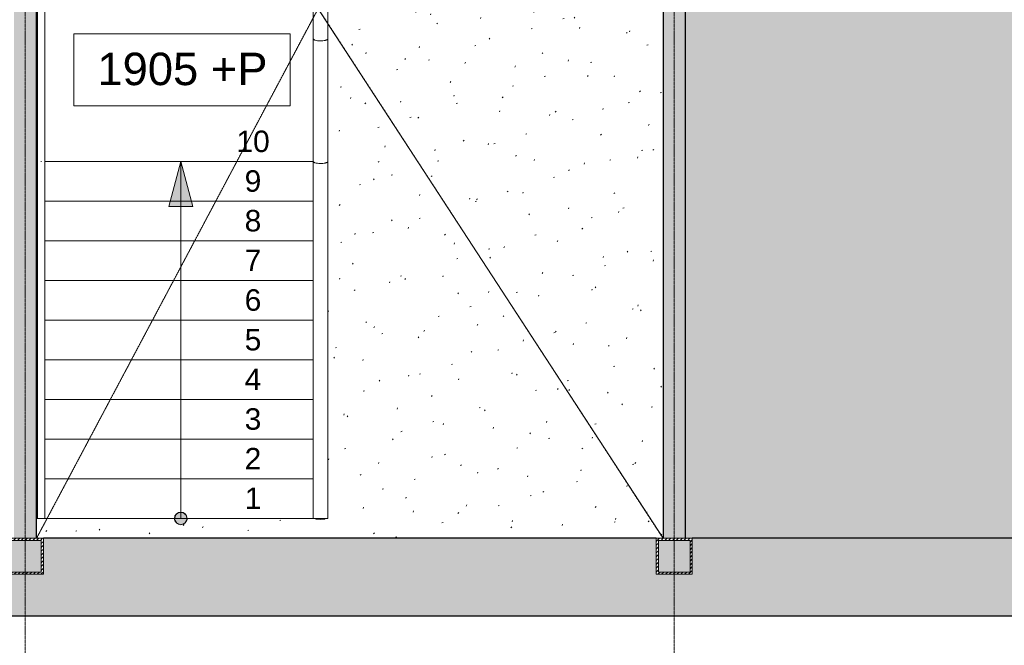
# Model space of a CAD drawing. Header units: millimetres. Extents: x -8912 to 113501, y 3237 to 48799.
# Tile 36 of 137: x 57783 to 63245, y 10906 to 14376. Entities that reach past the tile are written whole.
import ezdxf

# ---------------------------------------------------------------- set-up
doc = ezdxf.new("R2010")
doc.units = ezdxf.units.MM
for name, pattern in [('Hidden', [7.14375, 4.7625, -2.38125]), ('THO_hhidden', [2.5, 1.5, -1]), ('THO_stramienlijn', [20, 17, -1.5, 0, -1.5])]:
    doc.linetypes.add(name, pattern=pattern)
for name, color, linetype, lineweight in [('A-AREA-PATT', 7, 'Continuous', 13), ('A-FLOR-HRAL', 7, 'Continuous', 13), ('A-GENM', 7, 'Continuous', 13), ('A-WALL-PATT', 7, 'Continuous', 25), ('G-ANNO-DIMS', 7, 'Continuous', 13), ('I-WALL', 7, 'Continuous', 18), ('S-COLS', 7, 'Continuous', 13), ('S-GRID', 7, 'Continuous', 13), ('S-STRS', 7, 'Continuous', 13), ('S-STRS-ANNO', 7, 'Continuous', 13)]:
    doc.layers.add(name, color=color, linetype=linetype, lineweight=lineweight)
doc.layers.add('A-DETL-MBND', color=9, linetype='Continuous', lineweight=13, true_color=0x808080)
doc.styles.add('Arial', font='arial.ttf', dxfattribs={"height": 119.0625})
doc.styles.add('Arial_2', font='arial.ttf', dxfattribs={"height": 180})

# ---------------------------------------------------------------- blocks, each defined once
blk = doc.blocks.new('NLRS_33_GM_WPB_vloeropening schacht rechthoek met hap_gen_tho - 3475x6537_5-2434468-01 1e verdieping _plotview_')
at = {"layer": 'A-GENM'}
for p, q in [((0, 0), (3475, 6537.5)), ((3475, 0), (96, 5190))]:
    blk.add_line(p, q, dxfattribs=at)
at = {"layer": 'A-GENM', "linetype": 'THO_hhidden'}
for p, q in [((0, 0), (3475, 6537.5)), ((96, 5190), (3475, 0))]:
    blk.add_line(p, q, dxfattribs=at)
blk = doc.blocks.new('NLRS_28_SCO_UN_koker_gen_bcb - K200_200_12_5-V103-01 1e verdieping _plotview_')
at = {"layer": 'S-COLS'}
h = blk.add_hatch(dxfattribs=at)
h.set_pattern_fill('FP_106', color=256, style=0, pattern_type=2)
h.set_pattern_definition([(45, (-37299.636, -11400.032), (-21.213203, 21.213203), []), (45, (-37299.636, -11379.032), (-21.213203, 21.213203), [])])
h.paths.add_polyline_path([(100, -100), (100, 100), (-100, 100), (-100, -100)])
h.paths.add_polyline_path([(87.5, -87.5), (-87.5, -87.5), (-87.5, 87.5), (87.5, 87.5)])
at = {"layer": 'S-COLS', "lineweight": 18}
for p, q in [((-100, 100), (100, 100)), ((-100, -100), (-100, 100)), ((-87.5, 87.5), (-87.5, -87.5)), ((87.5, 87.5), (-87.5, 87.5)), ((87.5, -87.5), (87.5, 87.5)), ((100, 100), (100, -100)), ((100, -100), (-100, -100)), ((-87.5, -87.5), (87.5, -87.5))]:
    blk.add_line(p, q, dxfattribs=at)
blk = doc.blocks.new('NLRS_28_SCO_UN_koker_gen_bcb - K200_200_12_5-V105-01 1e verdieping _plotview_')
at = {"layer": 'S-COLS'}
h = blk.add_hatch(dxfattribs=at)
h.set_pattern_fill('FP_108', color=256, style=0, pattern_type=2)
h.set_pattern_definition([(45, (-33699.636, -11400.032), (-21.213203, 21.213203), []), (45, (-33699.636, -11379.032), (-21.213203, 21.213203), [])])
h.paths.add_polyline_path([(100, -100), (100, 100), (-100, 100), (-100, -100)])
h.paths.add_polyline_path([(87.5, -87.5), (-87.5, -87.5), (-87.5, 87.5), (87.5, 87.5), (87.5, 76)])
at = {"layer": 'S-COLS', "lineweight": 18}
for p, q in [((-100, 100), (100, 100)), ((-100, -100), (-100, 100)), ((-87.5, 87.5), (-87.5, -87.5)), ((87.5, 87.5), (-87.5, 87.5)), ((87.5, -87.5), (87.5, 87.5)), ((100, 100), (100, -100)), ((100, -100), (-100, -100)), ((-87.5, -87.5), (87.5, -87.5))]:
    blk.add_line(p, q, dxfattribs=at)
blk = doc.blocks.new('Railing - 50x12mm-2379751-01 1e verdieping _plotview_')
at = {"layer": 'A-FLOR-HRAL'}
for p, q in [((-25, 2), (-25, 6)), ((-25, 6), (25, 6)), ((25, 6), (25, 2))]:
    blk.add_line(p, q, dxfattribs=at)
blk = doc.blocks.new('Railing - 50x12mm-2430714-01 1e verdieping _plotview_')
at = {"layer": 'A-FLOR-HRAL'}
for p, q in [((-25, -6), (-25, -2)), ((-25, -6), (25, -6)), ((25, -2), (25, -6))]:
    blk.add_line(p, q, dxfattribs=at)
blk = doc.blocks.new('Railing - Railing-2349052-01 1e verdieping _plotview_')
at = {"rotation": 180}
for name, p in [('Railing - 50x12mm-2430714-01 1e verdieping _plotview_', (35336.7, 16908)), ('Railing - 50x12mm-2379751-01 1e verdieping _plotview_', (35336.7, 11612))]:
    blk.add_blockref(name, p, dxfattribs=at)
blk = doc.blocks.new('Top Rail Type - Top Rail_Internal_-2349066-01 1e verdieping _plotview_')
at = {"layer": 'A-FLOR-HRAL'}
for p, q in [((35297.3, 16910), (35297.3, 14490)), ((35377.3, 14490), (35377.3, 16910)), ((35297.3, 14490), (35297.3, 14270)), ((35377.3, 14270), (35377.3, 14490)), ((35297.3, 14270), (35297.3, 13810)), ((35377.3, 13810), (35377.3, 14270)), ((35297.3, 13810), (35297.3, 13590)), ((35377.3, 13590), (35377.3, 13810)), ((35297.3, 13590), (35297.3, 11610)), ((35377.3, 11610), (35377.3, 13590))]:
    blk.add_line(p, q, dxfattribs=at)
for points, knots in [([(35297.3, 16910), (35297.4, 16910), (35298, 16910), (35301, 16910), (35305.8, 16910), (35313.3, 16910), (35321.9, 16910), (35330.6, 16910), (35335.1, 16910), (35337.3, 16910)], [0, 0, 0, 0, 0.142857, 0.285714, 0.428571, 0.571429, 0.785714, 0.892857, 1, 1, 1, 1]), ([(35337.3, 16910), (35340.4, 16910), (35346.3, 16910), (35354.9, 16910), (35362.5, 16910), (35369.9, 16910), (35374.7, 16910), (35377, 16910), (35377.3, 16910), (35377.3, 16910)], [0, 0, 0, 0, 0.142857, 0.285714, 0.428571, 0.571429, 0.785714, 0.892857, 1, 1, 1, 1]), ([(35337.3, 14258.8), (35331.4, 14258.8), (35319.4, 14259.6), (35308, 14262.1), (35302.8, 14264.3), (35300.8, 14265.4), (35298.3, 14267.2), (35297.3, 14268.7), (35297.3, 14270)], [0, 0, 0, 0, 0.285714, 0.571429, 0.678571, 0.732143, 0.785714, 1, 1, 1, 1]), ([(35377.3, 14270), (35377.3, 14269.1), (35376.7, 14267.5), (35373.7, 14265.1), (35368.9, 14263), (35361.4, 14260.9), (35350.8, 14259.2), (35341.8, 14258.8), (35337.3, 14258.8)], [0, 0, 0, 0, 0.142857, 0.285714, 0.428571, 0.571429, 0.785714, 1, 1, 1, 1]), ([(35337.3, 13578.8), (35331.4, 13578.8), (35319.4, 13579.6), (35308, 13582.1), (35302.8, 13584.3), (35300.8, 13585.4), (35298.3, 13587.2), (35297.3, 13588.8), (35297.3, 13590)], [0, 0, 0, 0, 0.285714, 0.571429, 0.678571, 0.732143, 0.785714, 1, 1, 1, 1]), ([(35377.3, 13590), (35377.3, 13589.2), (35376.7, 13587.5), (35373.7, 13585.1), (35368.9, 13583), (35361.4, 13580.9), (35350.8, 13579.2), (35341.8, 13578.8), (35337.3, 13578.8)], [0, 0, 0, 0, 0.142857, 0.285714, 0.428571, 0.571429, 0.785714, 1, 1, 1, 1]), ([(35337.3, 11610), (35334.3, 11610), (35328.4, 11610), (35319.8, 11610), (35312.2, 11610), (35304.7, 11610), (35300, 11610), (35297.7, 11610), (35297.4, 11610), (35297.3, 11610)], [0, 0, 0, 0, 0.142857, 0.285714, 0.428571, 0.571429, 0.785714, 0.892857, 1, 1, 1, 1]), ([(35377.3, 11610), (35377.3, 11610), (35376.7, 11610), (35373.7, 11610), (35368.9, 11610), (35361.4, 11610), (35352.8, 11610), (35344.1, 11610), (35339.6, 11610), (35337.3, 11610)], [0, 0, 0, 0, 0.142857, 0.285714, 0.428571, 0.571429, 0.785714, 0.892857, 1, 1, 1, 1])]:
    blk.add_open_spline(points, degree=3, knots=knots, dxfattribs=at)
blk = doc.blocks.new('Top Rail Type - Top Rail_Internal_-V189-01 1e verdieping _plotview_')
at = {"layer": 'A-FLOR-HRAL'}
for p, q in [((35297.3, 14270), (35297.3, 16910)), ((35377.3, 14270), (35377.3, 16910)), ((35297.3, 13590), (35297.3, 14270)), ((35377.3, 13590), (35377.3, 14270)), ((35297.3, 11610), (35297.3, 13590)), ((35377.3, 11610), (35377.3, 13590))]:
    blk.add_line(p, q, dxfattribs=at)
blk = doc.blocks.new('Top Rail Type - Top Rail_Internal_-2349082-01 1e verdieping _plotview_')
at = {"layer": 'A-FLOR-HRAL'}
for p, q in [((33767.5, 16910), (33767.5, 14510)), ((33807.5, 14510), (33807.5, 16910)), ((33767.5, 14490), (33767.5, 13810)), ((33807.5, 13810), (33807.5, 14490)), ((33767.5, 13810), (33767.5, 13597.5)), ((33807.5, 13597.5), (33807.5, 13810)), ((33767.5, 13597.5), (33767.5, 11610)), ((33807.5, 11610), (33807.5, 13597.5))]:
    blk.add_line(p, q, dxfattribs=at)
at = {"layer": 'A-FLOR-HRAL', "flags": 128}
for points in [[(33785.8, 16910), (33787.5, 16910), (33789.3, 16910)], [(33789.3, 11610), (33787.5, 11610), (33785.8, 11610)]]:
    blk.add_lwpolyline(points, dxfattribs=at)
at = {"layer": 'A-FLOR-HRAL'}
for points in [[(33789.3, 14490.1), (33788.7, 14490), (33787.5, 14490), (33786.4, 14490), (33785.8, 14490.1)], [(33789.3, 13590), (33788.7, 13590), (33787.5, 13590), (33786.4, 13590), (33785.8, 13590)]]:
    blk.add_open_spline(points, degree=3, dxfattribs=at)
blk = doc.blocks.new('Top Rail Type - Top Rail_Internal_-V190-01 1e verdieping _plotview_')
at = {"layer": 'A-FLOR-HRAL'}
for p, q in [((33767.5, 16910), (33807.5, 16910)), ((33767.5, 14490), (33767.5, 16910)), ((33807.5, 14490), (33807.5, 16910)), ((33767.5, 13590), (33767.5, 14490)), ((33807.5, 13590), (33807.5, 14490)), ((33767.5, 11610), (33767.5, 13590)), ((33807.5, 11610), (33807.5, 13590)), ((33767.5, 11610), (33807.5, 11610))]:
    blk.add_line(p, q, dxfattribs=at)
blk = doc.blocks.new('Spot Elevations - rectangle 1_8mm opaque-1182071-01 1e verdieping _plotview_')
at = {"layer": 'G-ANNO-DIMS', "lineweight": 18}
for p, q in [((6, 3.465), (-6, 3.465)), ((-6, 3.465), (-6, -0.535)), ((6, -0.535), (6, 3.465)), ((-6, -0.535), (6, -0.535))]:
    blk.add_line(p, q, dxfattribs=at)

msp = doc.modelspace()

# ---------------------------------------------------------------- hatches: boundary and pattern name
at = {"layer": 'A-AREA-PATT', "true_color": 0xf6e6fa}
h = msp.add_hatch(color=7, dxfattribs=at)
h.paths.add_polyline_path([(65017.3467149, 11499.9998099), (67951.5353158, 11499.9998099), (67951.5353158, 15099.9998099), (68551.5353158, 15099.9998099), (68551.5353158, 15649.9998099), (68514.0353158, 15649.9998099), (68514.0353158, 15741.8693044), (65996.0353158, 15741.8693044), (65996.0353158, 15747.3693044), (65946.0353158, 15747.3693044), (65946.0353158, 15801.3693044), (65944.0353158, 15801.3693044), (65944.0353158, 15761.3693044), (64084.0353158, 15761.3693044), (64084.0353158, 15801.3693044), (64082.0353158, 15801.3693044), (64082.0353158, 15747.3693044), (64032.0353158, 15747.3693044), (64032.0353158, 15741.8693044), (61514.0353158, 15741.8693044), (61514.0353158, 15649.9998099), (61476.5353158, 15649.9998099), (61476.5353158, 11500.0321658), (62356.1181943, 11499.9998099)])
h.paths.add_polyline_path([(68551.5353158, 15662.4998099), (68551.5353158, 15741.8693044), (68526.5353158, 15741.8693044), (68526.5353158, 15662.4998099)])
h.paths.add_polyline_path([(61476.5353158, 15662.4998099), (61501.5353158, 15662.4998099), (61501.5353158, 15741.8693044), (61476.5353158, 15741.8693044)])
h.paths.add_polyline_path([(64988.7682892, 15801.3693044), (65929.0353158, 15801.3693044), (65929.0353158, 15804.3693044), (64099.0353158, 15804.3693044), (64099.0353158, 15801.3693044), (64904.0353158, 15801.3693044)])
at = {"layer": 'A-DETL-MBND'}
h = msp.add_hatch(dxfattribs=at)
h.set_pattern_fill('FP_151', color=256, style=0, pattern_type=2)
h.set_pattern_definition([(17, (24114.4, 0), (103.1498, 319.3104), [6.706, -319.694, 6.706, -178.094, -268.8]), (17, (24114.4, 0), (103.1498, 319.3104), [-511.2, 6.706, -262.094]), (48, (24114.4, 0), (-73.6623, 324.6873), [6.706, -316.494, 6.706, -322.894, -265.6]), (48, (24114.4, 0), (-73.6623, 324.6873), [-652.8, 6.706, -258.894]), (71, (24114.4, 0), (-191.6463, 269.0523), [6.706, -313.294, 6.706, -185.294, -263.2]), (71, (24114.4, 0), (-191.6463, 269.0523), [-512, 6.706, -256.494])])
h.paths.add_polyline_path([(59366.7445506, 11499.9998707), (61351.5353158, 11500.0321658), (61351.5353158, 15649.9998099), (61314.0353158, 15649.9998099), (61314.0353158, 15849.9998099), (61351.5353158, 15849.9998099), (61351.535225, 18037.4998707), (59878.426081, 18037.4998707), (59878.426081, 16798.1091055), (59491.7445506, 16797.616033), (59490.7416671, 11609.9998099), (59476.1353158, 11609.9998099), (59476.1353158, 11605.9998099), (59426.1353158, 11605.9998099), (59426.1353158, 11609.9998099), (57876.5353158, 11609.9998099), (57876.5353158, 11500.0321658), (59362.2361087, 11499.9998707)])
h.paths.add_polyline_path([(61351.5353158, 15662.4998099), (61351.5353158, 15837.4998099), (61326.5353158, 15837.4998099), (61326.5353158, 15662.4998099)])
at = {"layer": 'A-WALL-PATT', "lineweight": 18, "true_color": 0xafafaf}
msp.add_hatch(color=253, dxfattribs=at).paths.add_polyline_path([(57876.5333853, 11500.0321658), (57876.5353158, 18037.5), (57751.5353158, 18037.5), (57751.5353158, 11500.0321658), (57865.2950659, 11500.0321658)])
h = msp.add_hatch(color=253, dxfattribs=at)
h.paths.add_polyline_path([(61351.5362693, 11500.0321658), (61476.5353158, 11500.0321658), (61476.5353158, 15649.9998099), (61351.5353158, 15649.9998099), (61351.5353158, 11769.0157213)])
h.paths.add_polyline_path([(61351.5353158, 15662.4998099), (61476.5353158, 15662.4998099), (61476.5353158, 15837.4998099), (61351.5353158, 15837.4998099), (61351.5353158, 15741.8693044)])
h.paths.add_polyline_path([(61351.5353158, 15849.9998099), (61476.5353158, 15849.9998099), (61476.5353158, 18037.5), (61351.5353158, 18037.5), (61351.5353158, 15866.8693044)])
at = {"layer": 'A-WALL-PATT', "lineweight": 18, "true_color": 0x808080}
h = msp.add_hatch(color=8, dxfattribs=at)
h.paths.add_polyline_path([(81814.0418651, 11069.9998099), (81814.0418651, 11300.0322266), (81714.0353158, 11300.0322266), (81714.0353158, 11499.9998099), (79514.0353158, 11499.9998099), (79514.0353158, 11300.0322266), (79314.0353158, 11300.0322266), (79314.0353158, 11499.9998099), (72314.0353158, 11499.9998099), (72314.0353158, 11300.0322266), (72114.0353158, 11300.0322266), (72114.0353158, 11499.9998099), (68714.0353158, 11499.9998099), (68714.0353158, 11300.0322266), (68514.0353158, 11300.0322266), (68514.0353158, 11499.9998099), (61514.0353158, 11499.2069398), (61514.0353158, 11300.0321658), (61314.0353158, 11300.0321658), (61314.0353158, 11499.9998099), (57914.0353158, 11499.9998099), (57914.0353158, 11300.0321658), (57714.0353158, 11300.0321658), (57714.0353158, 11499.9998099), (50714.0353158, 11499.9998099), (50714.0353158, 11300.0322266), (50514.0353158, 11300.0322266), (50514.0353158, 11499.9998099), (48214.0287665, 11499.9998099), (48214.0287665, 11069.9998099), (80984.7178383, 11069.9998099)])
h.paths.add_polyline_path([(61326.5353158, 11312.5321658), (61501.5353158, 11312.5321658), (61501.5353158, 11487.5321658), (61326.5353158, 11487.5321658)])
h.paths.add_polyline_path([(57901.5353158, 11312.5321658), (57901.5353158, 11487.5321658), (57726.5353158, 11487.5321658), (57726.5353158, 11312.5321658)])
h.paths.add_polyline_path([(81814.0418651, 11312.5322266), (81814.0418651, 11487.5322266), (81726.5353158, 11487.5322266), (81726.5353158, 11312.5322266)])
h.paths.add_polyline_path([(79501.5353158, 11312.5322266), (79501.5353158, 11487.5322266), (79326.5353158, 11487.5322266), (79326.5353158, 11312.5322266)])
h.paths.add_polyline_path([(72276.5353158, 11312.5322266), (72301.5353158, 11312.5322266), (72301.5353158, 11487.5322266), (72126.5353158, 11487.5322266), (72126.5353158, 11312.5322266), (72151.5353158, 11312.5322266)])
h.paths.add_polyline_path([(68551.5353158, 11312.5322266), (68701.5353158, 11312.5322266), (68701.5353158, 11487.5322266), (68526.5353158, 11487.5322266), (68526.5353158, 11312.5322266)])
h.paths.add_polyline_path([(50526.5353158, 11312.5322266), (50701.5353158, 11312.5322266), (50701.5353158, 11487.5322266), (50526.5353158, 11487.5322266)])
at = {"layer": 'S-STRS-ANNO'}
for points in [[(58743.5226139, 13339.9998099), (58676.5353158, 13589.9998099), (58609.5480177, 13339.9998099)], [(58676.5353158, 11574.9998099), (58699.0328821, 11583.1882544), (58711.0035872, 11603.9221237), (58706.8462049, 11627.4998099), (58688.5060208, 11642.8890516), (58664.5646108, 11642.8890516), (58646.2244267, 11627.4998099), (58642.0670445, 11603.9221237), (58654.0377495, 11583.1882544)]]:
    msp.add_hatch(color=256, dxfattribs=at).paths.add_polyline_path(points)
h = msp.add_hatch(color=256, dxfattribs=at)
edge = h.paths.add_edge_path()
edge.add_arc((58676.5353158, 11609.9998099), 35, 0, 360)

# ---------------------------------------------------------------- linework, layer by layer
at = {"layer": 'I-WALL', "lineweight": 25}
for p, q in [((57876.5353158, 11500.0321658), (57876.5353158, 18037.5)), ((61351.5353158, 15649.9998099), (61351.5353158, 11500.0321658)), ((61476.5353158, 11500.0321658), (61476.5353158, 15649.9998099)), ((61314.0353158, 11499.9998099), (57914.0353158, 11499.9998099)), ((68514.0353158, 11499.9998099), (61514.0353158, 11499.9998099)), ((48214.0287665, 11069.9998099), (81814.0418651, 11069.9998099))]:
    msp.add_line(p, q, dxfattribs=at)
at = {"layer": 'S-GRID', "color": 5, "linetype": 'THO_stramienlijn', "true_color": 0x0000ff}
for p, q in [((57814.0353158, 4950), (57814.0353158, 42050)), ((61414.0353158, 4950), (61414.0353158, 42050)), ((22619.0885135, 11499.9998099), (107144.8050682, 11499.9998099))]:
    msp.add_line(p, q, dxfattribs=at)
at = {"layer": 'S-STRS'}
for p, q in [((57876.5353158, 13589.9998099), (57881.9353158, 13589.9998099)), ((57921.9353158, 13589.9998099), (59411.7445506, 13589.9998099)), ((57876.5353158, 13369.9998099), (57881.9353158, 13369.9998099)), ((57921.9353158, 13369.9998099), (59411.7445506, 13369.9998099)), ((57876.5353158, 13149.9998099), (57881.9353158, 13149.9998099)), ((57921.9353158, 13149.9998099), (59411.7445506, 13149.9998099)), ((57876.5353158, 12929.9998099), (57881.9353158, 12929.9998099)), ((57921.9353158, 12929.9998099), (59411.7445506, 12929.9998099)), ((57876.5353158, 12709.9998099), (57881.9353158, 12709.9998099)), ((57921.9353158, 12709.9998099), (59411.7445506, 12709.9998099)), ((57876.5353158, 12489.9998099), (57881.9353158, 12489.9998099)), ((57921.9353158, 12489.9998099), (59411.7445506, 12489.9998099)), ((57876.5353158, 12269.9998099), (57881.9353158, 12269.9998099)), ((57921.9353158, 12269.9998099), (59411.7445506, 12269.9998099)), ((57876.5353158, 12049.9998099), (57881.9353158, 12049.9998099)), ((57921.9353158, 12049.9998099), (59411.7445506, 12049.9998099)), ((57876.5353158, 11829.9998099), (57881.9353158, 11829.9998099)), ((57921.9353158, 11829.9998099), (59411.7445506, 11829.9998099)), ((57876.5353158, 11609.9998099), (57881.9353158, 11609.9998099)), ((57921.9353158, 11609.9998099), (59411.7445506, 11609.9998099))]:
    msp.add_line(p, q, dxfattribs=at)
at = {"layer": 'S-STRS-ANNO'}
for p, q in [((58676.5353158, 13589.9998099), (58609.5480177, 13339.9998099)), ((58676.5353158, 13369.9998099), (58676.5353158, 13589.9998099)), ((58743.5226139, 13339.9998099), (58676.5353158, 13589.9998099)), ((58609.5480177, 13339.9998099), (58743.5226139, 13339.9998099)), ((58676.5353158, 13149.9998099), (58676.5353158, 13369.9998099)), ((58676.5353158, 12929.9998099), (58676.5353158, 13149.9998099)), ((58676.5353158, 12709.9998099), (58676.5353158, 12929.9998099)), ((58676.5353158, 12489.9998099), (58676.5353158, 12709.9998099)), ((58676.5353158, 12269.9998099), (58676.5353158, 12489.9998099)), ((58676.5353158, 12049.9998099), (58676.5353158, 12269.9998099)), ((58676.5353158, 11829.9998099), (58676.5353158, 12049.9998099)), ((58676.5353158, 11609.9998099), (58676.5353158, 11829.9998099)), ((58664.5646108, 11642.8890516), (58646.2244267, 11627.4998099)), ((58688.5060208, 11642.8890516), (58664.5646108, 11642.8890516)), ((58706.8462049, 11627.4998099), (58688.5060208, 11642.8890516)), ((58646.2244267, 11627.4998099), (58642.0670445, 11603.9221237)), ((58642.0670445, 11603.9221237), (58654.0377495, 11583.1882544)), ((58654.0377495, 11583.1882544), (58676.5353158, 11574.9998099)), ((58676.5353158, 11574.9998099), (58699.0328821, 11583.1882544)), ((58699.0328821, 11583.1882544), (58711.0035872, 11603.9221237)), ((58711.0035872, 11603.9221237), (58706.8462049, 11627.4998099))]:
    msp.add_line(p, q, dxfattribs=at)
msp.add_circle((58676.5353158, 11609.9998099), 35, dxfattribs=at)

# ---------------------------------------------------------------- block references
at = {"layer": 'A-FLOR-HRAL'}
for name in ['Top Rail Type - Top Rail_Internal_-2349082-01 1e verdieping _plotview_', 'Top Rail Type - Top Rail_Internal_-V190-01 1e verdieping _plotview_', 'Top Rail Type - Top Rail_Internal_-2349066-01 1e verdieping _plotview_', 'Top Rail Type - Top Rail_Internal_-V189-01 1e verdieping _plotview_', 'Railing - Railing-2349052-01 1e verdieping _plotview_']:
    msp.add_blockref(name, (24114.3996148, 0), dxfattribs=at)
at = {"layer": 'A-GENM', "linetype": 'THO_hhidden'}
msp.add_blockref('NLRS_33_GM_WPB_vloeropening schacht rechthoek met hap_gen_tho - 3475x6537_5-2434468-01 1e verdieping _plotview_', (57876.5353158, 11499.9998707), dxfattribs=at)
at = {"layer": 'G-ANNO-DIMS', "lineweight": 18, "xscale": 99.99999999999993, "yscale": 99.99999999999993, "zscale": 99.99999999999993}
msp.add_blockref('Spot Elevations - rectangle 1_8mm opaque-1182071-01 1e verdieping _plotview_', (58683.9965114, 13951.2399301), dxfattribs=at)
at = {"layer": 'S-COLS', "linetype": 'Hidden'}
for name, p in [('NLRS_28_SCO_UN_koker_gen_bcb - K200_200_12_5-V105-01 1e verdieping _plotview_', (57814.0353158, 11400.0321658)), ('NLRS_28_SCO_UN_koker_gen_bcb - K200_200_12_5-V103-01 1e verdieping _plotview_', (61414.0353158, 11400.0321658))]:
    msp.add_blockref(name, p, dxfattribs=at)

# ---------------------------------------------------------------- texts
at = {"layer": 'G-ANNO-DIMS', "insert": (58213.8868597, 14193.397272), "char_height": 180, "width": 1128.263164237, "attachment_point": 1, "line_spacing_factor": 0.941778, "style": 'Arial_2'}
msp.add_mtext('1905 +P', dxfattribs=at)
at = {"layer": 'S-STRS-ANNO', "char_height": 119.0625, "attachment_point": 1, "line_spacing_factor": 0.941778, "style": 'Arial'}
for s, insert, width in [('10', (58984.9621296, 13761.1282533), 219.775646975), ('9', (59030.7487227, 13541.1282533), 109.887823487), ('8', (59030.7487227, 13321.1282533), 109.887823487), ('7', (59030.7487227, 13101.1282533), 109.887823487), ('6', (59030.7487227, 12881.1282533), 109.887823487), ('5', (59030.7487227, 12661.1282533), 109.887823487), ('4', (59030.7487227, 12441.1282533), 109.887823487), ('3', (59030.7487227, 12221.1282533), 109.887823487), ('2', (59030.7487227, 12001.1282533), 109.887823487), ('1', (59030.7487227, 11781.1282533), 109.887823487)]:
    msp.add_mtext(s, dxfattribs=dict(at, insert=insert, width=width))

doc.saveas('drawing.dxf')
